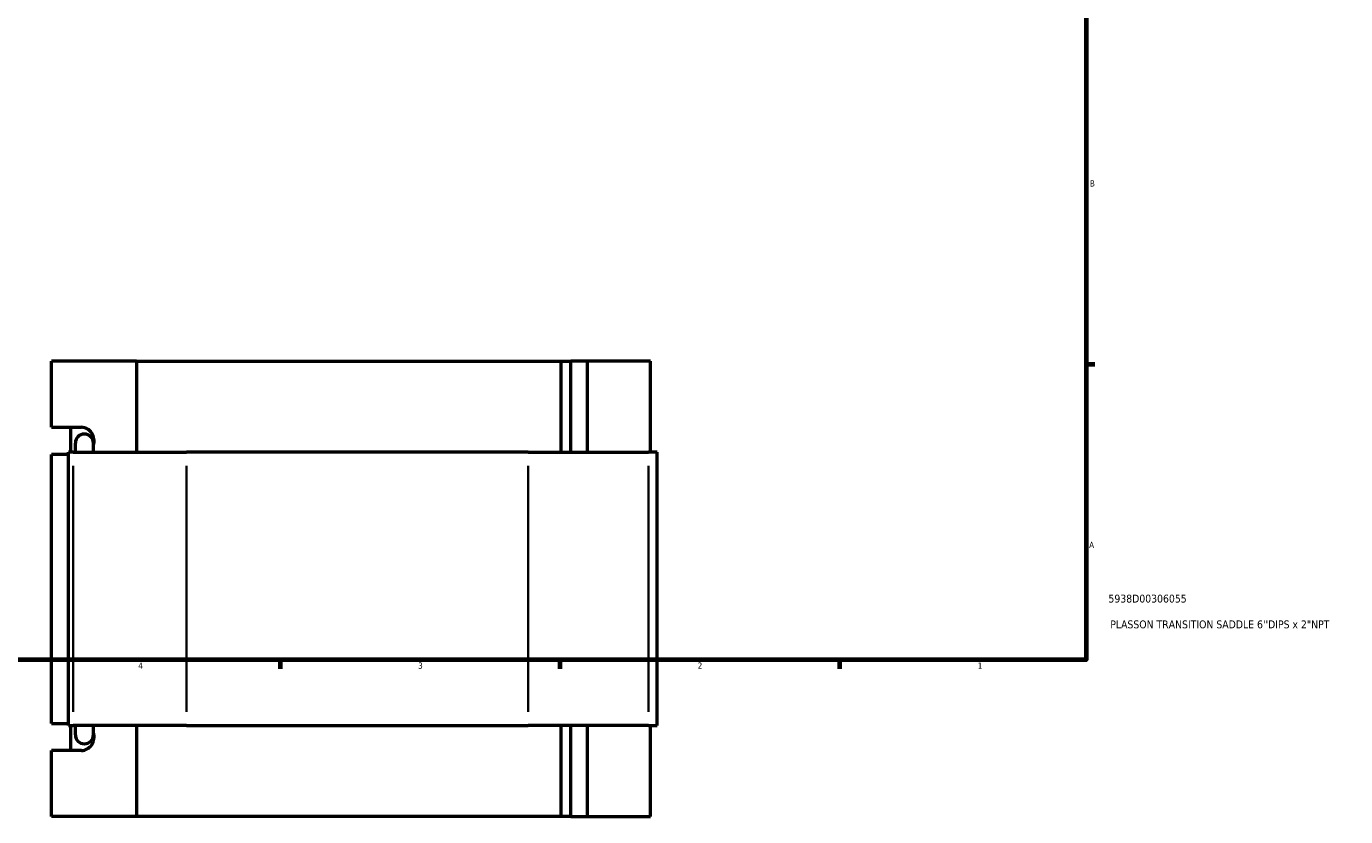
# Model space of a CAD drawing. Header units: inches. Extents: x -0.9 to 58, y -1.4 to 47.3.
# Tile 3 of 7: x 17.4 to 37.4, y -1.4 to 10.6. Entities that reach past the tile are written whole.
import ezdxf

# ---------------------------------------------------------------- set-up
doc = ezdxf.new("R2010")
doc.units = ezdxf.units.IN
doc.header["$MEASUREMENT"] = 0
for name, color, linetype, lineweight in [('Border (ANSI)', 7, 'Continuous', 70), ('Title (ANSI)', 7, 'Continuous', 50), ('Visible (ANSI)', 7, 'Continuous', 50), ('Visible Narrow (ANSI)', 7, 'Continuous', 35)]:
    doc.layers.add(name, color=color, linetype=linetype, lineweight=lineweight)
doc.styles.add('Note Text (ANSI)', font='tahoma.ttf')
doc.styles.add('Text Style29', font='tahoma.ttf')

# ---------------------------------------------------------------- blocks, each defined once
blk = doc.blocks.new('Borders Default Border')
at = {"layer": 'Border (ANSI)'}
for p, q in [((33.5, 5.5), (33.634, 5.5)), ((21.25, 1), (21.25, 0.866)), ((25.5, 1), (25.5, 0.866)), ((29.75, 1), (29.75, 0.866))]:
    blk.add_line(p, q, dxfattribs=at)
at = {"layer": 'Border (ANSI)', "flags": 128}
blk.add_lwpolyline([(0.5, 1), (0.5, 21), (33.5, 21), (33.5, 1), (0.5, 1)], dxfattribs=at)
at = {"layer": 'Border (ANSI)', "color": 5, "true_color": 0x0000ff, "char_height": 0.0945, "attachment_point": 7, "style": 'Note Text (ANSI)'}
for s, insert in [('B', (33.558, 8.203)), ('A', (33.547, 2.703)), ('4', (19.092, 0.866)), ('3', (23.346, 0.864)), ('2', (27.596, 0.866)), ('1', (31.854, 0.866))]:
    blk.add_mtext(s, dxfattribs=dict(at, insert=insert))
blk = doc.blocks.new('Title Blocks ANSI - Large')
at = {"layer": 'Title (ANSI)', "color": 5, "true_color": 0x0000ff, "style": 'Text Style29'}
for tag, p in [('PART_NUMBER_001', (0.341, 0.873)), ('DESCRIPTION_001', (0.369, 0.481))]:
    blk.add_attdef(tag, p, '', height=0.12, dxfattribs=at)

msp = doc.modelspace()

# ---------------------------------------------------------------- linework, layer by layer
at = {"layer": 'Visible (ANSI)'}
for p, q in [((17.774, 4.539), (17.774, 5.545)), ((19.065, 5.545), (17.774, 5.545)), ((19.065, 5.545), (19.065, 4.159)), ((19.065, 5.545), (25.521, 5.545)), ((25.521, 5.545), (25.67, 5.545)), ((25.521, 4.159), (25.521, 5.545)), ((25.922, 5.545), (25.67, 5.545)), ((25.67, 4.159), (25.67, 5.545)), ((26.878, 5.545), (25.922, 5.545)), ((25.922, 4.159), (25.922, 5.545)), ((26.878, 4.159), (26.878, 5.545)), ((17.774, 4.539), (18.226, 4.539)), ((18.068, 4.159), (18.068, 4.539)), ((18.134, 4.3), (18.134, 4.159)), ((18.409, 4.159), (18.409, 4.3)), ((18.031, 4.126), (17.774, 4.126)), ((17.774, 0.034), (17.774, 4.126)), ((18.104, 4.159), (18.031, 4.159)), ((18.031, 0.001), (18.031, 4.159)), ((18.104, 4.159), (19.825, 4.159)), ((25.019, 4.159), (19.825, 4.159)), ((25.019, 4.159), (26.848, 4.159)), ((26.981, 4.159), (26.848, 4.159)), ((26.981, 0.001), (26.981, 4.159)), ((17.774, 0.034), (18.031, 0.034)), ((18.031, 0.001), (18.104, 0.001)), ((18.068, -0.378), (18.068, 0.001)), ((19.825, 0.001), (18.104, 0.001)), ((18.134, 0.001), (18.134, -0.14)), ((18.409, -0.14), (18.409, 0.001)), ((19.065, 0.001), (19.065, -1.385)), ((19.825, 0.001), (25.019, 0.001)), ((26.848, 0.001), (25.019, 0.001)), ((25.521, -1.385), (25.521, 0.001)), ((25.67, -1.385), (25.67, 0.001)), ((25.922, -1.385), (25.922, 0.001)), ((26.848, 0.001), (26.981, 0.001)), ((26.878, -1.385), (26.878, 0.001)), ((18.226, -0.378), (17.774, -0.378)), ((17.774, -1.385), (17.774, -0.378)), ((19.065, -1.385), (17.774, -1.385)), ((25.521, -1.385), (19.065, -1.385)), ((25.67, -1.385), (25.521, -1.385)), ((25.67, -1.385), (25.922, -1.385)), ((25.922, -1.385), (26.878, -1.385))]:
    msp.add_line(p, q, dxfattribs=at)
for centre, start, end in [((18.272, 4.3), 0, 180), ((18.272, -0.14), 180, 0)]:
    msp.add_arc(centre, 0.137, start, end, dxfattribs=at)
for centre, major_axis, start_param, end_param in [((18.226, 4.333), (0, 0.206), 4.37921, 6.283185), ((18.226, -0.172), (0, -0.206), 0, 1.903975)]:
    msp.add_ellipse(centre, major_axis=major_axis, ratio=0.939693, start_param=start_param, end_param=end_param, dxfattribs=at)
at = {"layer": 'Visible Narrow (ANSI)'}
for p, q in [((18.104, 0.209), (18.104, 3.951)), ((19.825, 0.209), (19.825, 3.951)), ((25.019, 0.209), (25.019, 3.951)), ((26.848, 0.209), (26.848, 3.951))]:
    msp.add_line(p, q, dxfattribs=at)

# ---------------------------------------------------------------- block references
msp.add_blockref('Borders Default Border', (0, 0))
msp.add_blockref('Title Blocks ANSI - Large', (33.5, 1)).add_auto_attribs({'PART_NUMBER_001': '5938D00306055', 'DESCRIPTION_001': 'PLASSON TRANSITION SADDLE 6\'\'DIPS x 2"NPT'})

doc.saveas('drawing.dxf')
